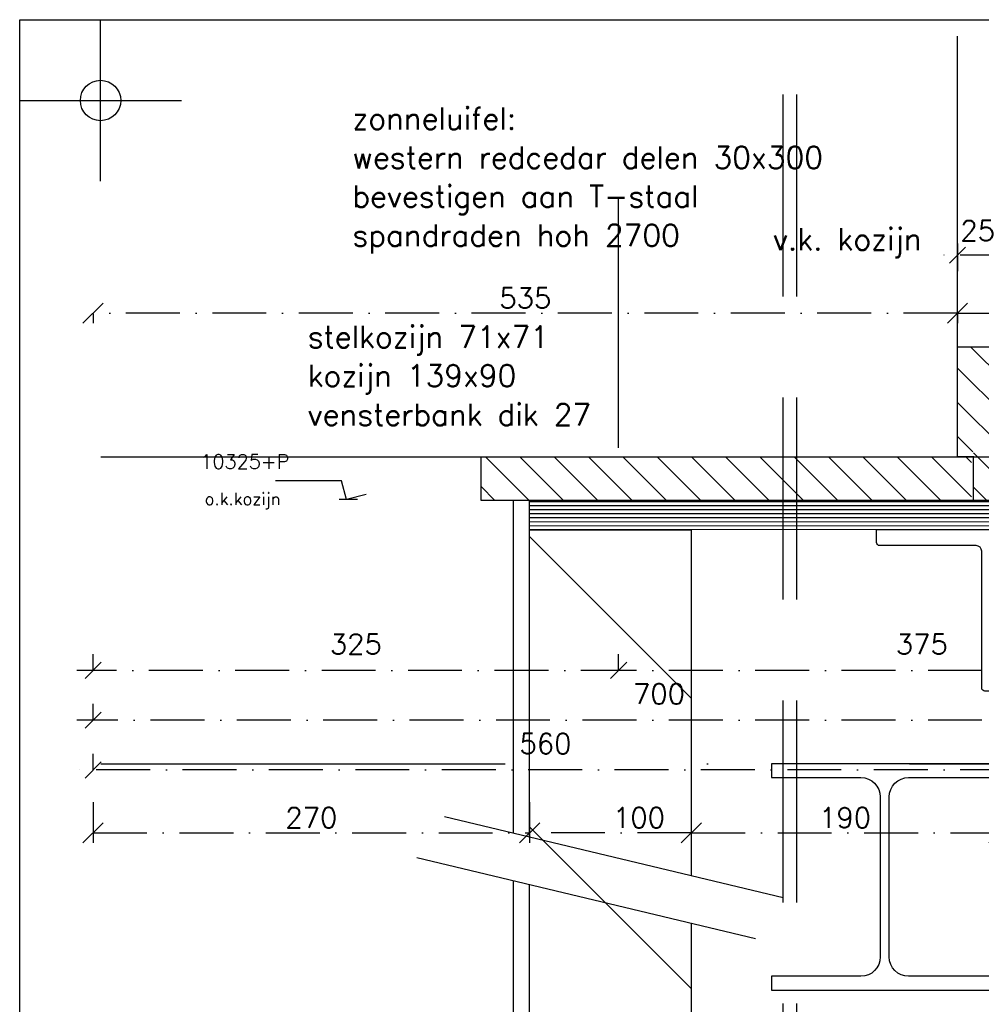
# Model space of a CAD drawing. Extents: x 0 to 316966, y 0 to 192112.
# Tile 52 of 54: x 179716 to 180310, y 114813 to 115422. Entities that reach past the tile are written whole.
import ezdxf

# ---------------------------------------------------------------- set-up
doc = ezdxf.new("R2010")
doc.units = 0
doc.header["$LTSCALE"] = 20
doc.header["$MEASUREMENT"] = 0
doc.header["$PDSIZE"] = -1
for name, pattern in [('DASHDOT', [25, 12.5, -6.25, 0, -6.25]), ('DD1', [2.66667, 1.66667, -0.5, 0, -0.5]), ('HIDDEN', [9.375, 6.25, -3.125])]:
    doc.linetypes.add(name, pattern=pattern)
doc.layers.get('0').update_dxf_attribs({"linetype": 'CONTINUOUS'})
doc.layers.get('DEFPOINTS').update_dxf_attribs({"linetype": 'CONTINUOUS'})
for name, color, linetype in [('A--01A1_ACEER', 1, 'CONTINUOUS'), ('A--A35--_F--3-', 9, 'CONTINUOUS'), ('A--L$1A-_TEK-LIJNEN_N', 2, 'CONTINUOUS'), ('A--L21D1_BUITENWAND', 1, 'CONTINUOUS'), ('A--L22D4_BINNENWAND', 4, 'CONTINUOUS'), ('A--L28--_F--3-', 1, 'CONTINUOUS'), ('A--L28DC1_CONSTRUCTIE', 1, 'HIDDEN'), ('A--L31--', 2, 'CONTINUOUS'), ('A--L31--_F--3-', 7, 'CONTINUOUS'), ('A--L31A1_BUITENKOZIJN', 1, 'CONTINUOUS'), ('A--M$1A-_F123-', 1, 'CONTINUOUS'), ('A--M01A1_MAATVOERING', 1, 'CONTINUOUS'), ('A--M01B1_HOOGTE_MAATV', 1, 'CONTINUOUS'), ('A--T$1A-25_TEKST', 2, 'CONTINUOUS'), ('A--T01A-25_TEKST', 2, 'CONTINUOUS'), ('A--T01B2_HOOGTE_MAATV', 2, 'CONTINUOUS'), ('A--T01B3_HOOGTE_MAATV', 3, 'CONTINUOUS'), ('Kader', 1, 'CONTINUOUS'), ('STRAMIEN', 8, 'DD1'), ('X--LR---_CP', 7, 'CONTINUOUS')]:
    doc.layers.add(name, color=color, linetype=linetype)
doc.styles.add('ALFA-0_25', font='ROMANS')
doc.styles.add('HIEMSTRA', font='romans.shx')
doc.styles.add('HOOGTEXT', font='ROMANS.shx', dxfattribs={"height": 2.5})
doc.dimstyles.get("Standard").update_dxf_attribs({"dimscale": 40, "dimtxt": 2.5, "dimasz": 2, "dimexe": 0.3, "dimexo": 0.3, "dimgap": 2, "dimtad": 1, "dimdec": 0, "dimzin": 0, "dimdsep": 46, "dimtxsty": 'HIEMSTRA', "dimblk1": 'OBLIQUE', "dimblk2": 'OBLIQUE', "dimsah": 1, "dimcen": 0.09, "dimdle": 0.3, "dimclrd": 1, "dimclre": 1, "dimclrt": 3, "dimadec": 0, "dimazin": 0, "dimtfac": 1, "dimtdec": 4, "dimtix": 1, "dimtmove": 2, "dimatfit": 3, "dimldrblk": 'OBLIQUE', "dimfxl": 0, "dimtvp": 625, "dimtolj": 1, "dimtzin": 0, "dimarcsym": 0})
doc.dimstyles.new('STANDARD$0', dxfattribs={"dimscale": 50, "dimtxt": 2.5, "dimasz": 2, "dimexe": 2, "dimexo": 0, "dimgap": 2, "dimtad": 1, "dimdec": 0, "dimzin": 0, "dimdsep": 46, "dimtxsty": 'ALFA-0_25', "dimblk1": 'OBLIQUE', "dimblk2": 'OBLIQUE', "dimsah": 1, "dimcen": -3, "dimdle": 2, "dimclrd": 1, "dimclre": 1, "dimclrt": 2, "dimadec": 0, "dimazin": 0, "dimtfac": 0.6666666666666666, "dimtofl": 0, "dimtmove": 2, "dimatfit": 3, "dimldrblk": 'OBLIQUE', "dimfxl": 0, "dimtvp": 0.8333333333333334, "dimtolj": 1, "dimtzin": 0, "dimarcsym": 0})

# ---------------------------------------------------------------- blocks, each defined once
blk = doc.blocks.new('_OBLIQUE')
at = {"color": 0, "linetype": 'ByBlock'}
blk.add_line((-0.5, -0.5), (0.5, 0.5), dxfattribs=at)
blk = doc.blocks.new('*D327')
at = {"color": 1, "linetype": 'ByBlock'}
for p, q in [((-2124.606119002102, 1252.404253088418), (-2659.172491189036, 1252.404253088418)), ((-2659.172491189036, 1251.996274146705), (-2659.172491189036, 1246.154253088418)), ((-2124.606119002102, 1251.996274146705), (-2124.606119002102, 1246.154253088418))]:
    blk.add_line(p, q, dxfattribs=at)
at = {"layer": 'DEFPOINTS', "color": 0, "linetype": 'ByBlock'}
for p in [(-2659.172491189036, 1255.121274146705), (-2124.606119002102, 1255.121274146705), (-2659.172491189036, 1252.404253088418)]:
    blk.add_point(p, dxfattribs=at)
at = {"color": 1, "linetype": 'ByBlock', "xscale": 12.5, "yscale": 12.5, "zscale": 12.5, "rotation": 180}
blk.add_blockref('_OBLIQUE', (-2659.172491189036, 1252.404253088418), dxfattribs=at)
at = {"color": 1, "linetype": 'ByBlock', "xscale": 12.5, "yscale": 12.5, "zscale": 12.5}
blk.add_blockref('_OBLIQUE', (-2124.606119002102, 1252.404253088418), dxfattribs=at)
at = {"color": 2, "linetype": 'ByBlock', "insert": (-2391.889305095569, 1261.779253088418), "char_height": 12.5, "attachment_point": 5, "style": 'HIEMSTRA'}
blk.add_mtext('\\A1;535', dxfattribs=at)
blk = doc.blocks.new('*D328')
at = {"color": 1, "linetype": 'ByBlock'}
for p, q in [((-2124.581506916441, 1255.504641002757), (-2124.581506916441, 1258.654394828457)), ((-1985.604996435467, 1255.504782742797), (-1985.604996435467, 1258.654394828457)), ((-2124.581506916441, 1252.404394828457), (-1985.604996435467, 1252.404394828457))]:
    blk.add_line(p, q, dxfattribs=at)
at = {"layer": 'DEFPOINTS', "color": 0, "linetype": 'ByBlock'}
for p in [(-2124.581506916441, 1252.379641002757), (-1985.604996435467, 1252.404394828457), (-1985.604996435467, 1252.379782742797)]:
    blk.add_point(p, dxfattribs=at)
at = {"color": 1, "linetype": 'ByBlock', "xscale": 12.5, "yscale": 12.5, "zscale": 12.5, "rotation": 180}
blk.add_blockref('_OBLIQUE', (-2124.581506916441, 1252.404394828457), dxfattribs=at)
at = {"color": 1, "linetype": 'ByBlock', "xscale": 12.5, "yscale": 12.5, "zscale": 12.5}
blk.add_blockref('_OBLIQUE', (-1985.604996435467, 1252.404394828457), dxfattribs=at)
at = {"color": 2, "linetype": 'ByBlock', "insert": (-2055.093251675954, 1261.779394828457), "char_height": 12.5, "attachment_point": 5, "style": 'HIEMSTRA'}
blk.add_mtext('\\A1;139', dxfattribs=at)
blk = doc.blocks.new('*D331')
at = {"color": 1, "linetype": 'ByBlock'}
for p, q in [((-2289.218957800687, 942.2996878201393), (-2289.218957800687, 924.6806693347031)), ((-2289.218957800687, 930.9306693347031), (-2098.993591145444, 930.9306693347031)), ((-2098.993591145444, 928.3606329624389), (-2098.993591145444, 924.6806693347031))]:
    blk.add_line(p, q, dxfattribs=at)
at = {"layer": 'DEFPOINTS', "color": 0, "linetype": 'ByBlock'}
for p in [(-2289.218957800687, 945.4246878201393), (-2098.993591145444, 931.4856329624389), (-2098.993591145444, 930.9306693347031, 0.001497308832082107)]:
    blk.add_point(p, dxfattribs=at)
at = {"color": 1, "linetype": 'ByBlock', "xscale": 12.5, "yscale": 12.5, "zscale": 12.5, "rotation": 180}
blk.add_blockref('_OBLIQUE', (-2289.218957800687, 930.9306693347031), dxfattribs=at)
at = {"color": 1, "linetype": 'ByBlock', "xscale": 12.5, "yscale": 12.5, "zscale": 12.5}
blk.add_blockref('_OBLIQUE', (-2098.993591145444, 930.9306693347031), dxfattribs=at)
at = {"color": 2, "linetype": 'ByBlock', "insert": (-2194.106274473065, 940.3056693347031), "char_height": 12.5, "attachment_point": 5, "style": 'HIEMSTRA'}
blk.add_mtext('\\A1;190', dxfattribs=at)
blk = doc.blocks.new('*D332')
at = {"color": 1, "linetype": 'ByBlock'}
for p, q in [((-2289.218957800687, 930.9306693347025), (-2389.218957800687, 930.9306693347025)), ((-2389.218957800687, 929.9734808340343), (-2389.218957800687, 924.6806693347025)), ((-2289.218957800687, 929.9734808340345), (-2289.218957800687, 924.6806693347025))]:
    blk.add_line(p, q, dxfattribs=at)
at = {"layer": 'DEFPOINTS', "color": 0, "linetype": 'ByBlock'}
for p in [(-2389.218957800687, 933.0984808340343), (-2289.218957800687, 933.0984808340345), (-2389.218957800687, 930.9306693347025)]:
    blk.add_point(p, dxfattribs=at)
at = {"color": 1, "linetype": 'ByBlock', "xscale": 12.5, "yscale": 12.5, "zscale": 12.5, "rotation": 180}
blk.add_blockref('_OBLIQUE', (-2389.218957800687, 930.9306693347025), dxfattribs=at)
at = {"color": 1, "linetype": 'ByBlock', "xscale": 12.5, "yscale": 12.5, "zscale": 12.5}
blk.add_blockref('_OBLIQUE', (-2289.218957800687, 930.9306693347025), dxfattribs=at)
at = {"color": 2, "linetype": 'ByBlock', "insert": (-2321.578639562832, 940.3056693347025), "char_height": 12.5, "attachment_point": 5, "style": 'HIEMSTRA'}
blk.add_mtext('\\A1;100', dxfattribs=at)
blk = doc.blocks.new('KOZIJN_VD')
at = {"layer": 'A--A35--_F--3-'}
h = blk.add_hatch(dxfattribs=at)
h.set_pattern_fill('ALFALINE', color=256, scale=15, style=0, pattern_type=2)
h.set_pattern_definition([(45, (529.0174112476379, 234.0063849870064), (-10.60660171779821, 10.60660171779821), [])])
h.paths.add_polyline_path([(-31, 67.98275032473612), (-31, 53.98275032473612), (-140, 34.45000000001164), (-140, -27.01724967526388), (-125, -26.9999999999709), (-117, -12.9999999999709), (-14.98922663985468, -12.9999999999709), (-14.98922663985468, -27), (0, -26.9999999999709), (0, 3.000000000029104), (10, 3.000000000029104), (10, 67.98275032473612)])
h = blk.add_hatch(dxfattribs=at)
h.set_pattern_fill('ANSI31', color=256, scale=150, angle=90, style=0)
h.set_pattern_definition([(315, (-706.5763295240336, 570.1784238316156), (-13.25825214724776, -13.25825214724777), [])])
h.paths.add_polyline_path([(-14.98922663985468, -12.9999999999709), (-14.98922663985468, -83.9999999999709), (-85.98902742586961, -83.9999999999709), (-85.98922663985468, -83.99648242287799), (-85.98922663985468, -22.0670723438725)])
edge = h.paths.add_edge_path(flags=16)
edge.add_ellipse((-78.08563999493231, -37.21600988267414), major_axis=(-0.8838834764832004, 0.8838834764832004), ratio=0.9999999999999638, start_angle=-45.00000000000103, end_angle=134.999999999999)
edge.add_ellipse((-78.08563999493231, -37.21600988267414), major_axis=(0.8838834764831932, 0.8838834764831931), ratio=0.9999999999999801, start_angle=225.0000000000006, end_angle=405.0000000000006)
h.paths.add_polyline_path([(-85.98922663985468, -22.0670723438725), (-85.98922663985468, -12.9999999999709), (-14.989226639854, -12.9999999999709)])
at = {"layer": 'A--L31--_F--3-', "color": 2, "linetype": 'Continuous'}
for points in [[(-31, 67.98275032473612), (-31, 53.98275032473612), (-140, 34.45000000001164), (-140, -27.01724967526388), (-125, -26.9999999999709), (-117, -12.9999999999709), (-14.98922663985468, -12.9999999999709), (-14.98922663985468, -27), (0, -26.9999999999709), (0, 0), (10, 0), (10, 67.98275032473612)], [(-14.98922663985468, -83.9999999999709), (-14.98922663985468, -12.9999999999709), (-85.98922663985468, -12.9999999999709), (-85.98922663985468, -83.9999999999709)]]:
    blk.add_lwpolyline(points, close=True, dxfattribs=at)
at = {"layer": 'X--LR---_CP'}
blk.add_point((0, 0), dxfattribs=at)
blk = doc.blocks.new('*D335')
at = {"color": 1, "linetype": 'ByBlock'}
for p, q in [((-2659.172491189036, 949.8645407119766), (-2659.172491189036, 924.6806693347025)), ((-2389.218957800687, 949.8645407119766), (-2389.218957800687, 924.6806693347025)), ((-2659.172491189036, 930.9306693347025), (-2389.218957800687, 930.9306693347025))]:
    blk.add_line(p, q, dxfattribs=at)
at = {"layer": 'DEFPOINTS', "color": 0, "linetype": 'ByBlock'}
for p in [(-2659.172491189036, 952.9895407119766), (-2389.218957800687, 952.9895407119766), (-2389.218957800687, 930.9306693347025)]:
    blk.add_point(p, dxfattribs=at)
at = {"color": 1, "linetype": 'ByBlock', "xscale": 12.5, "yscale": 12.5, "zscale": 12.5, "rotation": 180}
blk.add_blockref('_OBLIQUE', (-2659.172491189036, 930.9306693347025), dxfattribs=at)
at = {"color": 1, "linetype": 'ByBlock', "xscale": 12.5, "yscale": 12.5, "zscale": 12.5}
blk.add_blockref('_OBLIQUE', (-2389.218957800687, 930.9306693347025), dxfattribs=at)
at = {"color": 2, "linetype": 'ByBlock', "insert": (-2524.195724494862, 940.3056693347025), "char_height": 12.5, "attachment_point": 5, "style": 'HIEMSTRA'}
blk.add_mtext('\\A1;270', dxfattribs=at)
blk = doc.blocks.new('*D337')
at = {"color": 1, "linetype": 'ByBlock'}
for p, q in [((-2124.606119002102, 1295.538476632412), (-2124.606119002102, 1278.35132883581)), ((-2099.606896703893, 1295.538476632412), (-2099.606896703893, 1278.35132883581)), ((-2089.606896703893, 1288.35132883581), (-2134.606119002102, 1288.35132883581))]:
    blk.add_line(p, q, dxfattribs=at)
at = {"layer": 'DEFPOINTS', "color": 0, "linetype": 'ByBlock'}
for p in [(-2124.606119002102, 1295.538476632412), (-2099.606896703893, 1295.538476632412), (-2124.606119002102, 1288.35132883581)]:
    blk.add_point(p, dxfattribs=at)
at = {"color": 1, "linetype": 'ByBlock', "xscale": 10, "yscale": 10, "zscale": 10, "rotation": 180}
blk.add_blockref('_OBLIQUE', (-2124.606119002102, 1288.35132883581), dxfattribs=at)
at = {"color": 1, "linetype": 'ByBlock', "xscale": 10, "yscale": 10, "zscale": 10}
blk.add_blockref('_OBLIQUE', (-2099.606896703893, 1288.35132883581), dxfattribs=at)
at = {"color": 2, "linetype": 'ByBlock', "insert": (-2112.106507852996, 1303.524872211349), "char_height": 12.5, "attachment_point": 5, "style": 'ALFA-0_25'}
blk.add_mtext('\\A1;25', dxfattribs=at)
blk = doc.blocks.new('*D339')
at = {"color": 1, "linetype": 'ByBlock'}
for p, q in [((-2659.172491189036, 1000.630336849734), (-2659.172491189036, 1010.630336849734)), ((-1959.172491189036, 1000.630336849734), (-1959.172491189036, 1010.630336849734)), ((-1949.172491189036, 1000.630336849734), (-2669.172491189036, 1000.630336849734))]:
    blk.add_line(p, q, dxfattribs=at)
at = {"layer": 'DEFPOINTS', "color": 0, "linetype": 'ByBlock'}
for p in [(-2659.172491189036, 1000.630336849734), (-2659.172491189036, 1000.630336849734), (-1959.172491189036, 1000.630336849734)]:
    blk.add_point(p, dxfattribs=at)
at = {"color": 1, "linetype": 'ByBlock', "xscale": 10, "yscale": 10, "zscale": 10, "rotation": 180}
blk.add_blockref('_OBLIQUE', (-2659.172491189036, 1000.630336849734), dxfattribs=at)
at = {"color": 1, "linetype": 'ByBlock', "xscale": 10, "yscale": 10, "zscale": 10}
blk.add_blockref('_OBLIQUE', (-1959.172491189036, 1000.630336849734), dxfattribs=at)
at = {"color": 2, "linetype": 'ByBlock', "insert": (-2309.172491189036, 1016.880336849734), "char_height": 12.5, "attachment_point": 5, "style": 'ALFA-0_25'}
blk.add_mtext('\\A1;700', dxfattribs=at)
blk = doc.blocks.new('*D340')
at = {"color": 1, "linetype": 'ByBlock'}
for p, q in [((-2659.172491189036, 969.7990699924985), (-2659.172491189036, 979.7990699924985)), ((-2099.606896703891, 969.7990699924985), (-2099.606896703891, 979.7990699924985)), ((-2089.606896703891, 969.7990699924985), (-2669.172491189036, 969.7990699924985))]:
    blk.add_line(p, q, dxfattribs=at)
at = {"layer": 'DEFPOINTS', "color": 0, "linetype": 'ByBlock'}
for p in [(-2659.172491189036, 969.7990699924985), (-2659.172491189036, 969.7990699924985), (-2099.606896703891, 969.7990699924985)]:
    blk.add_point(p, dxfattribs=at)
at = {"color": 1, "linetype": 'ByBlock', "xscale": 10, "yscale": 10, "zscale": 10, "rotation": 180}
blk.add_blockref('_OBLIQUE', (-2659.172491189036, 969.7990699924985), dxfattribs=at)
at = {"color": 1, "linetype": 'ByBlock', "xscale": 10, "yscale": 10, "zscale": 10}
blk.add_blockref('_OBLIQUE', (-2099.606896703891, 969.7990699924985), dxfattribs=at)
at = {"color": 2, "linetype": 'ByBlock', "insert": (-2379.389693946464, 986.0490699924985), "char_height": 12.5, "attachment_point": 5, "style": 'ALFA-0_25'}
blk.add_mtext('\\A1;560', dxfattribs=at)
blk = doc.blocks.new('*D341')
at = {"color": 1, "linetype": 'ByBlock'}
for p, q in [((-2334.172491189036, 1031.424303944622), (-2334.172491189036, 1041.424303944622)), ((-1959.172491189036, 1031.424303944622), (-1959.172491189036, 1041.424303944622)), ((-1949.172491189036, 1031.424303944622), (-2344.172491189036, 1031.424303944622))]:
    blk.add_line(p, q, dxfattribs=at)
at = {"layer": 'DEFPOINTS', "color": 0, "linetype": 'ByBlock'}
for p in [(-2334.172491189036, 1031.424303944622), (-2334.172491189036, 1031.424303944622), (-1959.172491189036, 1031.424303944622)]:
    blk.add_point(p, dxfattribs=at)
at = {"color": 1, "linetype": 'ByBlock', "xscale": 10, "yscale": 10, "zscale": 10, "rotation": 180}
blk.add_blockref('_OBLIQUE', (-2334.172491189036, 1031.424303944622), dxfattribs=at)
at = {"color": 1, "linetype": 'ByBlock', "xscale": 10, "yscale": 10, "zscale": 10}
blk.add_blockref('_OBLIQUE', (-1959.172491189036, 1031.424303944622), dxfattribs=at)
at = {"color": 2, "linetype": 'ByBlock', "insert": (-2146.672491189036, 1047.674303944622), "char_height": 12.5, "attachment_point": 5, "style": 'ALFA-0_25'}
blk.add_mtext('\\A1;375', dxfattribs=at)
blk = doc.blocks.new('*D342')
at = {"color": 1, "linetype": 'ByBlock'}
for p, q in [((-2659.172491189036, 1031.424303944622), (-2659.172491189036, 1041.424303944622)), ((-2334.172491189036, 1031.424303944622), (-2334.172491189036, 1041.424303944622)), ((-2324.172491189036, 1031.424303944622), (-2669.172491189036, 1031.424303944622))]:
    blk.add_line(p, q, dxfattribs=at)
at = {"layer": 'DEFPOINTS', "color": 0, "linetype": 'ByBlock'}
for p in [(-2659.172491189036, 1031.424303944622), (-2659.172491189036, 1031.424303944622), (-2334.172491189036, 1031.424303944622)]:
    blk.add_point(p, dxfattribs=at)
at = {"color": 1, "linetype": 'ByBlock', "xscale": 10, "yscale": 10, "zscale": 10, "rotation": 180}
blk.add_blockref('_OBLIQUE', (-2659.172491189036, 1031.424303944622), dxfattribs=at)
at = {"color": 1, "linetype": 'ByBlock', "xscale": 10, "yscale": 10, "zscale": 10}
blk.add_blockref('_OBLIQUE', (-2334.172491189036, 1031.424303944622), dxfattribs=at)
at = {"color": 2, "linetype": 'ByBlock', "insert": (-2496.672491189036, 1047.674303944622), "char_height": 12.5, "attachment_point": 5, "style": 'ALFA-0_25'}
blk.add_mtext('\\A1;325', dxfattribs=at)
blk = doc.blocks.new('HOOGTEP')
at = {"layer": 'A--M01A1_MAATVOERING'}
for p, q in [((0, 0), (0.6242222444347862, 2.329629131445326)), ((0.6242222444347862, 2.329629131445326), (8.79409522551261, 2.329629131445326)), ((-2.414814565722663, 0.647047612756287), (0, 0))]:
    blk.add_line(p, q, dxfattribs=at)
at = {"layer": 'A--M01B1_HOOGTE_MAATV'}
blk.add_line((-1.37860708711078, 0), (0.9114254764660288, 0), dxfattribs=at)
at = {"layer": 'A--T01B2_HOOGTE_MAATV', "style": 'HOOGTEXT', "flags": 4}
blk.add_attdef('TEKST', (1.839745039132, -0.6710995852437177), '', height=1.5, dxfattribs=at)
at = {"layer": 'A--T01B3_HOOGTE_MAATV', "style": 'HOOGTEXT', "flags": 4}
blk.add_attdef('HOOGTE', (1.672616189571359, 3.819477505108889), '', height=1.75, dxfattribs=at)
blk = doc.blocks.new('A$C0E7D4CF3')
at = {"layer": 'A--L28--_F--3-', "color": 4, "linetype": 'Continuous'}
for p, q in [((0.0001845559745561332, 131.5001079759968), (0.0001845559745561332, 140.0001079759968)), ((0.0001845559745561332, 140.0001079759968), (140.0001845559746, 140.0001079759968)), ((140.0001845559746, 140.0001079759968), (140.0001845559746, 131.5001079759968)), ((55.25018455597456, 131.5001079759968), (0.0001845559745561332, 131.5001079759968)), ((140.0001845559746, 131.5001079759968), (84.75018455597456, 131.5001079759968)), ((67.25018455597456, 20.50010797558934), (67.25018455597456, 119.5001079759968)), ((72.75018455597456, 119.5001079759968), (72.75018455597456, 20.50010797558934)), ((0.0001845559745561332, 0.000107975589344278), (0.0001845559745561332, 8.500107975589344)), ((0.0001845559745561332, 8.500107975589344), (55.25018455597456, 8.500107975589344)), ((84.75018455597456, 8.500107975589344), (140.0001845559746, 8.500107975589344)), ((140.0001845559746, 8.500107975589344), (140.0001845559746, 0.000107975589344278)), ((140.0001845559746, 0.000107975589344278), (0.0001845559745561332, 0.000107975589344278))]:
    blk.add_line(p, q, dxfattribs=at)
for centre, start, end in [((55.25018455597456, 119.5001079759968), 0, 90), ((84.75018455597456, 119.5001079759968), 90, 180), ((55.25018455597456, 20.50010797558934), 270, 0), ((84.75018455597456, 20.50010797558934), 180, 270)]:
    blk.add_arc(centre, 12, start, end, dxfattribs=at)
blk = doc.blocks.new('A$C13562888')
at = {"layer": 'A--01A1_ACEER'}
h = blk.add_hatch(dxfattribs=at)
h.set_pattern_fill('LINE', color=256, scale=20, angle=-203.02, style=0)
h.set_pattern_definition([(180.0148386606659, (958.1058932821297, 1972.396195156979), (0.0006474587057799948, -2.499999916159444), [])])
h.paths.add_polyline_path([(649.9461263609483, 1169.613171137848), (360.3414400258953, 1169.415377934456), (360.3415445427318, 1187.426853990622), (649.9435365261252, 1187.613170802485)])
h = blk.add_hatch(dxfattribs=at)
h.set_pattern_fill('ANSI31', color=256, scale=40, angle=-1.272221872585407e-14, style=0)
h.set_pattern_definition([(135, (1650.950375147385, 186.7279421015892), (89.80256121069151, 89.80256121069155), [])])
h.paths.add_polyline_path([(360.3414710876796, 1177.613170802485), (460.3414710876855, 1177.613170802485), (460.3414710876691, 480.0322878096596), (360.3414710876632, 480.0322878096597)])
at = {"layer": 'A--A35--_F--3-'}
h = blk.add_hatch(dxfattribs=at)
h.set_pattern_fill('ALFALINE', color=256, scale=15, style=0, pattern_type=2)
h.set_pattern_definition([(135, (104.6444499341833, 1502.229969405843), (10.60660171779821, 10.60660171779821), [])])
h.paths.add_polyline_path([(369.6955266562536, 1214.612977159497), (633.6618611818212, 1214.612977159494), (633.6618611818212, 1187.612977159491), (563.9134187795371, 1187.612977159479), (369.6955266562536, 1187.612977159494)])
h.paths.add_polyline_path([(330.3414710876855, 1214.612977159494), (369.6955266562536, 1214.612977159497), (369.6955266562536, 1187.612977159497), (330.3414710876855, 1187.612977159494)])
at = {"layer": 'A--01A1_ACEER'}
for p, q in [((517.0472198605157, 941.6517338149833), (307.6375213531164, 991.745443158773)), ((500.0453083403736, 916.2815083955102), (290.6356098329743, 966.3752177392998))]:
    blk.add_line(p, q, dxfattribs=at)
at = {"layer": 'A--L$1A-_TEK-LIJNEN_N', "color": 2, "linetype": 'Continuous'}
blk.add_line((415.3879376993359, 1220.147526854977), (415.3879376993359, 1374.708527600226), dxfattribs=at)
at = {"layer": 'A--L21D1_BUITENWAND'}
for p, q in [((350.3414710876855, 981.5300650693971), (350.3414710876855, 1187.613170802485)), ((350.3414710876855, 769.5135925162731), (350.3414710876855, 952.092746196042))]:
    blk.add_line(p, q, dxfattribs=at)
at = {"layer": 'A--L22D4_BINNENWAND'}
for points in [[(360.3414710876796, 979.1379261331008), (360.3470699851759, 1169.415381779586), (460.3470699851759, 1169.415381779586), (460.3414710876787, 955.2165367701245)], [(360.3414710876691, 550.0322878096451), (360.3414710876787, 949.700607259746)], [(460.3414710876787, 925.7792178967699), (460.3414710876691, 480.0322878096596)]]:
    blk.add_lwpolyline(points, dxfattribs=at)
at = {"layer": 'A--L28--_F--3-'}
blk.add_lwpolyline([(649.9409463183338, 1169.6105789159), (649.9409463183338, 1069.6105789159), (641.9409463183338, 1069.6105789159, -0.4142135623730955), (639.9409463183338, 1071.6105789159), (639.9409463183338, 1156.1105789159, 0.4142135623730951), (636.4409463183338, 1159.6105789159), (576.9409463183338, 1159.6105789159, -0.4142135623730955), (574.9409463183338, 1161.6105789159), (574.9409463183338, 1169.6105789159)], format="xyb", close=True, dxfattribs=at)
at = {"layer": 'A--L28DC1_CONSTRUCTIE'}
for p, q in [((516.9543731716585, 1438.816512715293), (516.9543731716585, 227.6453879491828)), ((525.4543731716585, 1438.816512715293), (525.454373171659, 227.6453879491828))]:
    blk.add_line(p, q, dxfattribs=at)
at = {"layer": 'A--L31--_F--3-', "color": 2, "linetype": 'Continuous'}
for p, q in [((330.3414710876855, 1214.612977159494), (634.9543098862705, 1214.612977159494)), ((330.3414710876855, 1187.612977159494), (330.3414710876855, 1214.612977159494)), ((639.3953947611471, 1187.612977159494), (330.3414710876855, 1187.612977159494))]:
    blk.add_line(p, q, dxfattribs=at)
blk.add_lwpolyline([(649.9461263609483, 1169.613171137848), (360.3414400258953, 1169.415377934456), (360.3415445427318, 1187.426853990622), (649.9435365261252, 1187.613170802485)], close=True, dxfattribs=at)
at = {"layer": 'A--L31A1_BUITENKOZIJN'}
blk.add_line((624.9543098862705, 1271.227362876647), (624.9543098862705, 1474.87155322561), dxfattribs=at)
at = {"layer": 'Kader'}
for p, q in [((94.99809565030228, 1385), (94.99809565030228, 1485)), ((44.99809565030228, 1435), (144.9980956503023, 1435))]:
    blk.add_line(p, q, dxfattribs=at)
blk.add_lwpolyline([(1094.998095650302, 0), (44.99809565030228, 0), (44.99809565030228, 1485), (1094.998095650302, 1485)], close=True, dxfattribs=at)
blk.add_circle((94.99809565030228, 1435.000000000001), 12.5, dxfattribs=at)
at = {"layer": 'STRAMIEN', "linetype": 'DASHDOT'}
for p, q in [((95.26775115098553, 1214.612977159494), (1145.267751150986, 1214.612977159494)), ((95.26775115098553, 1024.612977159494), (1145.267751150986, 1024.612977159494))]:
    blk.add_line(p, q, dxfattribs=at)
at = {"layer": 'X--LR---_CP'}
blk.add_point((629.6739138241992, 1214.612880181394), dxfattribs=at)
ref = blk.add_blockref('HOOGTEP', (247.0917403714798, 1188.089727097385), dxfattribs=dict(xscale=-5, yscale=5, zscale=5))
ref.add_attrib('TEKST', 'o.k.kozijn', (159.3463030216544, 1184.734229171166), dxfattribs={"layer": 'A--T01B2_HOOGTE_MAATV', "height": 7.5, "style": 'HOOGTEXT', "flags": 4})
ref.add_attrib('HOOGTE', '10325+P', (156.6453260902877, 1207.187114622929), dxfattribs={"layer": 'A--T01B3_HOOGTE_MAATV', "height": 8.75, "style": 'HOOGTEXT', "flags": 4})
at = {"layer": 'A--L$1A-_TEK-LIJNEN_N', "color": 2, "linetype": 'Continuous', "xscale": -1}
blk.add_blockref('A$C0E7D4CF3', (649.953716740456, 884.6128691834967), dxfattribs=at)
at = {"layer": 'A--L31--', "xscale": -1}
blk.add_blockref('KOZIJN_VD', (634.9543098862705, 1214.612977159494), dxfattribs=at)
at = {"layer": 'A--T$1A-25_TEKST', "style": 'HIEMSTRA'}
blk.add_text('v.k. kozijn', height=13.5, dxfattribs=at).set_placement((510.8193799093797, 1342.436210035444))
at = {"layer": 'A--T01A-25_TEKST', "style": 'HIEMSTRA'}
for s, p in [('zonneluifel:', (250.7527225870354, 1417.094384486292, 0.0007418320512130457)), ('western redcedar delen 30x300', (250.7527225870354, 1393.006298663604, 0.0007418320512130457)), ('bevestigen aan T-staal', (250.7527225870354, 1368.918212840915, 0.0007418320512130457)), ('spandraden hoh 2700', (250.7527225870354, 1344.830127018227, 0.0007418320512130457)), ('stelkozijn 71x71', (223.0847348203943, 1282.044260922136)), ('kozijn 139x90', (223.0847348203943, 1257.956175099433)), ('vensterbank dik 27', (223.0847348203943, 1233.868089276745))]:
    blk.add_text(s, height=13.5, dxfattribs=at).set_placement(p)
at = {"layer": 'A--M$1A-_F123-'}
dim = blk.add_linear_dim(base=(624.9543098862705, 1339.333390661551), p1=(649.9535321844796, 1346.520538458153), p2=(624.9543098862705, 1346.520538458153), dimstyle='STANDARD$0', override={"dimscale": 5}, dxfattribs=at)
dim.commit()
dim.dimension.update_dxf_attribs({"geometry": '*D337', "text_midpoint": (637.453921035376, 1354.50693403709), "dimtype": 128, "insert": (2749.560428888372, 50.98206182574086)})
for base, p1, p2, picture, middle in [((90.38793769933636, 1303.386314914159), (624.9543098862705, 1306.103335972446), (90.38793769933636, 1306.103335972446), '*D327', (357.6711237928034, 1312.761314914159)), ((763.9554324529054, 1303.386456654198), (624.9789219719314, 1303.361702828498), (763.9554324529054, 1303.361844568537), '*D328', (694.4671772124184, 1312.761456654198)), ((650.5668377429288, 981.912731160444, 0.001497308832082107), (460.3414710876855, 996.4067496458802), (650.5668377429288, 982.4676947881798), '*D331', (555.4541544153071, 991.287731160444))]:
    dim = blk.add_linear_dim(base=base, p1=p1, p2=p2, dimstyle='Standard', dxfattribs=at)
    dim.commit()
    dim.dimension.update_dxf_attribs({"geometry": picture, "text_midpoint": middle, "insert": (2749.560428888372, 50.98206182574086)})
for base, p1, p2, picture, middle in [((90.38793769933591, 1082.406365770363), (415.3879376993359, 1082.406365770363), (90.38793769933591, 1082.406365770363), '*D342', (252.8879376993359, 1098.656365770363)), ((415.3879376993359, 1082.406365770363), (790.3879376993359, 1082.406365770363), (415.3879376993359, 1082.406365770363), '*D341', (602.8879376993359, 1098.656365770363)), ((90.38793769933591, 1051.612398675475), (790.3879376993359, 1051.612398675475), (90.38793769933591, 1051.612398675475), '*D339', (440.3879376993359, 1067.862398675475)), ((90.38793769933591, 1020.781131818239), (649.9535321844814, 1020.781131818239), (90.38793769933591, 1020.781131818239), '*D340', (370.1707349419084, 1037.031131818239))]:
    dim = blk.add_linear_dim(base=base, p1=p1, p2=p2, dimstyle='STANDARD$0', override={"dimscale": 5}, dxfattribs=at)
    dim.commit()
    dim.dimension.update_dxf_attribs({"geometry": picture, "text_midpoint": middle, "insert": (2749.560428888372, 50.98206182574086)})
at = {"layer": 'A--M$1A-_F123-', "color": 2, "linetype": 'Continuous'}
dim = blk.add_linear_dim(base=(360.3414710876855, 981.9127311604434), p1=(90.38793769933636, 1003.971602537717), p2=(360.3414710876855, 1003.971602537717), dimstyle='Standard', override={"dimblk1": 'OBLIQUE', "dimblk2": 'OBLIQUE'}, dxfattribs=at)
dim.commit()
dim.dimension.update_dxf_attribs({"geometry": '*D335', "text_midpoint": (225.3647043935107, 991.2877311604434), "insert": (2749.560428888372, 50.98206182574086)})
at = {"layer": 'A--M$1A-_F123-'}
dim = blk.add_linear_dim(base=(360.3414710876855, 981.9127311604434), p1=(460.3414710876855, 984.0805426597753), p2=(360.3414710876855, 984.0805426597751), dimstyle='Standard', dxfattribs=at)
dim.commit()
dim.dimension.update_dxf_attribs({"geometry": '*D332', "text_midpoint": (427.9817893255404, 981.9127311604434), "dimtype": 128, "insert": (2749.560428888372, 50.98206182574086)})

msp = doc.modelspace()

# ---------------------------------------------------------------- block references
at = {"layer": 'STRAMIEN'}
msp.add_blockref('A$C13562888', (179670.6441357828, 113936.8612756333), dxfattribs=at)

doc.saveas('drawing.dxf')
